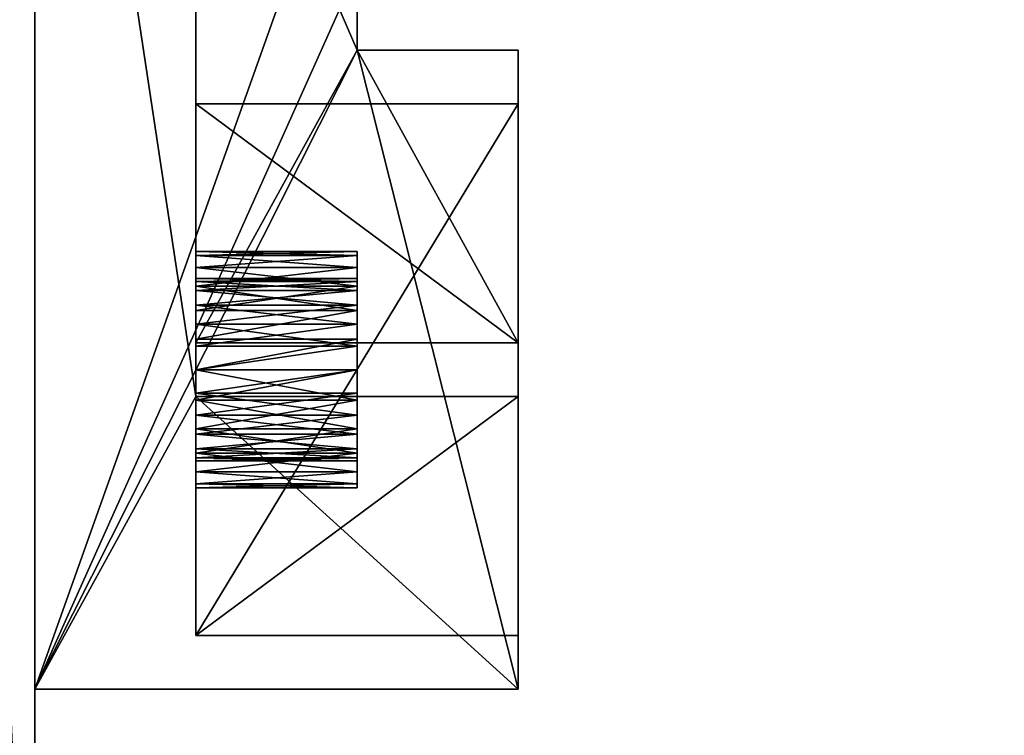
# Model space of a CAD drawing. Header units: millimetres. Extents: x 51 to 212, y 42 to 128.
# Tile 253 of 256: x 165 to 184, y 78 to 91. Entities that reach past the tile are written whole.
import ezdxf

# ---------------------------------------------------------------- set-up
doc = ezdxf.new("R2010")
doc.units = ezdxf.units.MM
doc.styles.add('Tahoma', font='tahoma.ttf')
doc.dimstyles.new('DimStyle1', dxfattribs={"dimtxt": 2.073914, "dimasz": 1.036957, "dimexe": 1.036957, "dimexo": 1.036957, "dimgap": 0.207391, "dimtad": 0, "dimtih": 1, "dimtoh": 1, "dimdec": 1, "dimzin": 0, "dimdsep": 46, "dimtxsty": 'Tahoma', "dimcen": 0.09, "dimadec": 0, "dimazin": 0, "dimtfac": 1, "dimtdec": 4, "dimtofl": 0, "dimtmove": 0, "dimatfit": 3, "dimfxl": 0, "dimtolj": 1, "dimtzin": 0, "dimarcsym": 0})

# ---------------------------------------------------------------- blocks, each defined once
blk = doc.blocks.new('Group#9')
at = {"color": 251}
for p, q in [((102.4, 54.204, -7.941), (102.4, 6.816, -7.941)), ((102.4, 54.204), (102.4, 6.816))]:
    blk.add_line(p, q, dxfattribs=at)
mesh = blk.add_polyface(dxfattribs=at)
corners = [(66.7, 46.499, -7.941), (68.7, 14.499, -7.941), (66.7, 14.499, -7.941), (68.7, 46.499, -7.941), (71.176, 0.176, -7.941), (68.7, 0.105, -7.941), (68.7, 60.882, -7.941), (72.37, 60.755, -7.941), (77.132, 0.692, -7.941), (79.505, 60.012, -7.941), (83.049, 1.551, -7.941), (86.572, 58.777, -7.941), (88.906, 2.75, -7.941), (93.536, 57.057, -7.941), (94.685, 4.284, -7.941), (100.365, 54.859, -7.941), (100.365, 6.148, -7.941), (102.4, 6.816, -7.941), (102.4, 54.204, -7.941)]
mesh.append_faces([[corners[k] for k in face] for face in [(0, 1, 2), (1, 4, 5), (17, 15, 18)]], dxfattribs={"vtx0": -1, "color": 251})
mesh.append_faces([[corners[k] for k in face] for face in [(4, 7, 8), (8, 9, 10), (10, 11, 12), (12, 13, 14), (14, 15, 16), (16, 15, 17)]], dxfattribs={"vtx0": -1, "vtx1": -1, "color": 251})
mesh.append_faces([[corners[k] for k in face] for face in [(4, 1, 3)]], dxfattribs={"vtx0": -1, "vtx1": -1, "vtx2": -1, "color": 251})
mesh.append_faces([[corners[k] for k in face] for face in [(1, 0, 3), (4, 3, 6), (4, 6, 7), (8, 7, 9), (10, 9, 11), (12, 11, 13), (14, 13, 15)]], dxfattribs={"vtx0": -1, "vtx2": -1, "color": 251})
mesh = blk.add_polyface(dxfattribs=at)
corners = [(102.4, 54.204, -7.941), (102.4, 6.816), (102.4, 6.816, -7.941), (102.4, 54.204)]
mesh.append_faces([[corners[k] for k in face] for face in [(0, 1, 2), (1, 0, 3)]], dxfattribs={"vtx0": -1, "color": 251})
blk = doc.blocks.new('Group#2')
at = {"color": 251}
for p, q in [((114.4, 66.5, 31), (114.4, 6.5, 31)), ((114.4, 63.75, 28), (114.4, 9.25, 28)), ((114.4, 63.75, 11), (114.4, 9.25, 11)), ((114.4, 60.201, 8), (114.4, 12.812, 8))]:
    blk.add_line(p, q, dxfattribs=at)
blk.add_blockref('Group#9', (12, 5.996, 8))
mesh = blk.add_polyface(dxfattribs=at)
corners = [(84.784, 0.263, 31), (78.437, 0.5, 31), (77.2, 0, 31), (79.575, 0.96, 31), (81.883, 2.075, 31), (84.111, 3.339, 31), (86.252, 4.747, 31), (92.333, 1.049, 31), (88.295, 6.294, 31), (90.231, 7.971, 31), (92.054, 9.772, 31), (93.753, 11.69, 31), (99.808, 2.355, 31), (95.322, 13.715, 31), (96.755, 15.84, 31), (98.044, 18.054, 31), (99.185, 20.348, 31), (100.173, 22.712, 31), (107.176, 4.175, 31), (101.002, 25.136, 31), (101.67, 27.61, 31), (102.173, 30.122, 31), (102.51, 32.662, 31), (102.679, 35.219, 31), (102.679, 37.781, 31), (78.437, 72.5, 31), (84.784, 72.737, 31), (77.2, 73, 31), (79.575, 72.04, 31), (81.883, 70.925, 31), (84.111, 69.661, 31), (86.252, 68.253, 31), (92.333, 71.951, 31), (88.295, 66.706, 31), (90.231, 65.029, 31), (92.054, 63.228, 31), (93.753, 61.31, 31), (99.808, 70.645, 31), (95.322, 59.285, 31), (96.755, 57.16, 31), (98.044, 54.946, 31), (99.185, 52.652, 31), (100.173, 50.288, 31), (107.176, 68.825, 31), (101.002, 47.864, 31), (101.67, 45.39, 31), (102.173, 42.878, 31), (102.51, 40.338, 31), (114.4, 6.5, 31), (114.4, 66.5, 31)]
mesh.append_faces([[corners[k] for k in face] for face in [(0, 1, 2), (25, 26, 27), (43, 48, 49)]], dxfattribs={"vtx0": -1, "color": 251})
mesh.append_faces([[corners[k] for k in face] for face in [(1, 0, 3), (3, 0, 4), (4, 0, 5), (5, 0, 6), (6, 7, 8), (8, 7, 9), (9, 7, 10), (10, 7, 11), (11, 12, 13), (13, 12, 14), (14, 12, 15), (15, 12, 16), (16, 12, 17), (17, 18, 19), (19, 18, 20), (20, 18, 21), (21, 18, 22), (22, 18, 23), (23, 18, 24), (26, 31, 32), (32, 36, 37), (37, 42, 43)]], dxfattribs={"vtx0": -1, "vtx1": -1, "color": 251})
mesh.append_faces([[corners[k] for k in face] for face in [(43, 24, 18)]], dxfattribs={"vtx0": -1, "vtx1": -1, "vtx2": -1, "color": 251})
mesh.append_faces([[corners[k] for k in face] for face in [(6, 0, 7), (11, 7, 12), (17, 12, 18), (26, 25, 28), (26, 28, 29), (26, 29, 30), (26, 30, 31), (32, 31, 33), (32, 33, 34), (32, 34, 35), (32, 35, 36), (37, 36, 38), (37, 38, 39), (37, 39, 40), (37, 40, 41), (37, 41, 42), (43, 42, 44), (43, 44, 45), (43, 45, 46), (43, 46, 47), (43, 47, 24), (43, 18, 48)]], dxfattribs={"vtx0": -1, "vtx2": -1, "color": 251})
mesh = blk.add_polyface(dxfattribs=at)
corners = [(114.4, 6.5, 8), (114.4, 9.25, 11), (114.4, 6.5, 31), (114.4, 12.812, 8), (114.4, 63.75, 11), (114.4, 60.201, 8), (114.4, 66.5, 8), (114.4, 63.75, 23.5), (114.4, 63.75, 28), (114.4, 9.25, 28), (114.4, 66.5, 31), (114.4, 9.25, 23.5)]
mesh.append_faces([[corners[k] for k in face] for face in [(9, 1, 11)]], dxfattribs={"vtx0": -1, "color": 251})
mesh.append_faces([[corners[k] for k in face] for face in [(0, 1, 2), (1, 3, 4), (4, 6, 7), (7, 6, 8), (2, 9, 10), (10, 8, 6)]], dxfattribs={"vtx0": -1, "vtx1": -1, "color": 251})
mesh.append_faces([[corners[k] for k in face] for face in [(9, 2, 1)]], dxfattribs={"vtx0": -1, "vtx1": -1, "vtx2": -1, "color": 251})
mesh.append_faces([[corners[k] for k in face] for face in [(1, 0, 3), (4, 3, 5), (4, 5, 6), (10, 9, 8)]], dxfattribs={"vtx0": -1, "vtx2": -1, "color": 251})
mesh = blk.add_polyface(dxfattribs=at)
corners = [(114.4, 63.75, 11), (114.4, 9.25, 23.5), (114.4, 9.25, 11), (114.4, 9.25, 28), (114.4, 63.75, 28), (114.4, 63.75, 23.5)]
mesh.append_faces([[corners[k] for k in face] for face in [(0, 1, 2), (4, 0, 5)]], dxfattribs={"vtx0": -1, "color": 251})
mesh.append_faces([[corners[k] for k in face] for face in [(1, 0, 3), (3, 0, 4)]], dxfattribs={"vtx0": -1, "vtx1": -1, "color": 251})
blk = doc.blocks.new('Group#12')
at = {"color": 250}
for p, q in [((0, 25.3, 9.75), (0, 0, 9.75)), ((0, 0), (0, 25.3)), ((6, 13.4, 9.75), (6, 11.9, 9.75)), ((6, 11.9), (6, 13.4)), ((6, 11.9), (6, 11.9, 9.75)), ((9, 11.9, 9.75), (6, 11.9, 9.75)), ((9, 11.9), (6, 11.9)), ((9, 0), (9, 11.9)), ((9, 11.9, 9.75), (9, 6.45, 9.75)), ((9, 11.9), (9, 11.9, 9.75)), ((3, 10.9, 1), (3, 1, 1)), ((3, 10.9, 8.75), (3, 10.9, 1)), ((9, 10.9, 1), (3, 10.9, 1)), ((9, 10.9, 8.75), (3, 10.9, 8.75)), ((3, 6.45, 8.75), (3, 10.9, 8.75)), ((9, 10.9, 1), (9, 1, 1)), ((9, 10.9, 8.75), (9, 10.9, 1)), ((9, 6.45, 8.75), (9, 10.9, 8.75)), ((6, 8.15, 4.875), (3, 8.15, 4.875)), ((6, 8.075, 4.306), (3, 8.075, 4.306)), ((6, 8.075, 5.444), (3, 8.075, 5.444)), ((6, 7.855, 3.775), (3, 7.855, 3.775)), ((6, 7.855, 5.975), (3, 7.855, 5.975)), ((6, 7.65, 4.875), (3, 7.65, 4.875)), ((6, 7.592, 4.435), (3, 7.592, 4.435)), ((6, 7.592, 5.315), (3, 7.592, 5.315)), ((6, 7.506, 3.319), (3, 7.506, 3.319)), ((6, 7.506, 6.431), (3, 7.506, 6.431)), ((6, 7.422, 4.025), (3, 7.422, 4.025)), ((6, 7.422, 5.725), (3, 7.422, 5.725)), ((6, 7.152, 3.673), (3, 7.152, 3.673)), ((6, 7.152, 6.077), (3, 7.152, 6.077)), ((6, 7.05, 2.97), (3, 7.05, 2.97)), ((6, 7.05, 6.78), (3, 7.05, 6.78)), ((6, 6.8, 6.347), (3, 6.8, 6.347)), ((6, 6.8, 3.403), (3, 6.8, 3.403)), ((6, 6.519, 2.75), (3, 6.519, 2.75)), ((6, 6.519, 7), (3, 6.519, 7)), ((3, 6.45, 9.75), (3, 5.45, 9.75)), ((3, 6.45, 9.75), (9, 6.45, 9.75)), ((3, 6.45, 8.75), (9, 6.45, 8.75)), ((3, 6.45, 9.75), (3, 6.45, 8.75)), ((3, 5.45, 8.75), (3, 6.45, 8.75)), ((9, 6.45, 9.75), (9, 6.45, 8.75)), ((6, 6.39, 6.517), (3, 6.39, 6.517)), ((6, 6.39, 3.233), (3, 6.39, 3.233)), ((6, 5.95, 2.675), (3, 5.95, 2.675)), ((6, 5.95, 7.075), (3, 5.95, 7.075)), ((6, 5.95, 6.575), (3, 5.95, 6.575)), ((6, 5.95, 3.175), (3, 5.95, 3.175)), ((6, 5.51, 6.517), (3, 5.51, 6.517)), ((6, 5.51, 3.233), (3, 5.51, 3.233)), ((3, 1, 8.75), (3, 5.45, 8.75)), ((3, 5.45, 9.75), (9, 5.45, 9.75)), ((3, 5.45, 8.75), (9, 5.45, 8.75)), ((3, 5.45, 9.75), (3, 5.45, 8.75)), ((6, 5.381, 2.75), (3, 5.381, 2.75)), ((6, 5.381, 7), (3, 5.381, 7)), ((9, 1, 8.75), (9, 5.45, 8.75)), ((9, 5.45, 9.75), (9, 0, 9.75)), ((9, 5.45, 9.75), (9, 5.45, 8.75)), ((6, 5.1, 6.347), (3, 5.1, 6.347)), ((6, 5.1, 3.403), (3, 5.1, 3.403)), ((6, 4.85, 2.97), (3, 4.85, 2.97)), ((6, 4.85, 6.78), (3, 4.85, 6.78)), ((6, 4.748, 6.077), (3, 4.748, 6.077)), ((6, 4.748, 3.673), (3, 4.748, 3.673)), ((6, 4.478, 5.725), (3, 4.478, 5.725)), ((6, 4.478, 4.025), (3, 4.478, 4.025)), ((6, 4.394, 3.319), (3, 4.394, 3.319)), ((6, 4.394, 6.431), (3, 4.394, 6.431)), ((6, 4.308, 5.315), (3, 4.308, 5.315)), ((6, 4.308, 4.435), (3, 4.308, 4.435)), ((6, 4.25, 4.875), (3, 4.25, 4.875)), ((6, 4.045, 3.775), (3, 4.045, 3.775)), ((6, 4.045, 5.975), (3, 4.045, 5.975)), ((6, 3.825, 4.306), (3, 3.825, 4.306)), ((6, 3.825, 5.444), (3, 3.825, 5.444)), ((6, 3.75, 4.875), (3, 3.75, 4.875)), ((3, 1, 1), (3, 1, 8.75)), ((9, 1, 1), (3, 1, 1)), ((9, 1, 8.75), (3, 1, 8.75)), ((9, 1, 1), (9, 1, 8.75)), ((0, 0, 9.75), (9, 0, 9.75)), ((0, 0, 9.75), (0, 0)), ((0, 0), (9, 0)), ((9, 0, 9.75), (9, 0))]:
    blk.add_line(p, q, dxfattribs=at)
at = {"color": 250, "extrusion": (-1, -6.15265e-14, 1.71745e-13)}
blk.add_circle((-5.95, 4.875, -3), 2.2, dxfattribs=at)
at = {"color": 250, "extrusion": (-1, -5.12721e-14, 1.71745e-13)}
blk.add_circle((-5.95, 4.875, -6), 2.2, dxfattribs=at)
at = {"color": 250, "extrusion": (-1, -4.1883e-14, 1.66324e-13)}
for centre in [(-5.95, 4.875, -3), (-5.95, 4.875, -6)]:
    blk.add_circle(centre, 1.7, dxfattribs=at)
at = {"color": 250}
mesh = blk.add_polyface(dxfattribs=at)
corners = [(0, 0, 9.75), (3, 5.45, 9.75), (0, 25.3, 9.75), (9, 0, 9.75), (9, 5.45, 9.75), (3, 6.45, 9.75), (6, 11.9, 9.75), (3, 18.85, 9.75), (9, 6.45, 9.75), (9, 11.9, 9.75), (6, 13.4, 9.75), (9, 18.85, 9.75), (9, 13.4, 9.75), (3, 19.85, 9.75), (9, 25.3, 9.75), (9, 19.85, 9.75)]
mesh.append_faces([[corners[k] for k in face] for face in [(1, 3, 4), (6, 8, 9), (11, 10, 12), (14, 13, 15)]], dxfattribs={"vtx0": -1, "color": 250})
mesh.append_faces([[corners[k] for k in face] for face in [(0, 1, 2), (7, 10, 11), (10, 7, 6), (2, 13, 14), (13, 5, 7)]], dxfattribs={"vtx0": -1, "vtx1": -1, "color": 250})
mesh.append_faces([[corners[k] for k in face] for face in [(5, 6, 7), (13, 2, 1)]], dxfattribs={"vtx0": -1, "vtx1": -1, "vtx2": -1, "color": 250})
mesh.append_faces([[corners[k] for k in face] for face in [(1, 0, 3), (6, 5, 8), (13, 1, 5)]], dxfattribs={"vtx0": -1, "vtx2": -1, "color": 250})
mesh = blk.add_polyface(dxfattribs=at)
corners = [(9, 25.3), (0, 0), (0, 25.3), (6, 13.4), (6, 11.9), (9, 13.4), (9, 0), (9, 11.9)]
mesh.append_faces([[corners[k] for k in face] for face in [(0, 1, 2), (3, 0, 5), (6, 4, 7)]], dxfattribs={"vtx0": -1, "color": 250})
mesh.append_faces([[corners[k] for k in face] for face in [(1, 0, 3)]], dxfattribs={"vtx0": -1, "vtx1": -1, "vtx2": -1, "color": 250})
mesh.append_faces([[corners[k] for k in face] for face in [(1, 3, 4), (4, 6, 1)]], dxfattribs={"vtx0": -1, "vtx2": -1, "color": 250})
mesh = blk.add_polyface(dxfattribs=at)
corners = [(0, 25.3, 9.75), (0, 0), (0, 0, 9.75), (0, 25.3)]
mesh.append_faces([[corners[k] for k in face] for face in [(0, 1, 2), (1, 0, 3)]], dxfattribs={"vtx0": -1, "color": 250})
mesh = blk.add_polyface(dxfattribs=at)
corners = [(6, 13.4), (6, 11.9, 9.75), (6, 11.9), (6, 13.4, 9.75)]
mesh.append_faces([[corners[k] for k in face] for face in [(0, 1, 2), (1, 0, 3)]], dxfattribs={"vtx0": -1, "color": 250})
mesh = blk.add_polyface(dxfattribs=at)
corners = [(6, 11.9), (9, 11.9, 9.75), (9, 11.9), (6, 11.9, 9.75)]
mesh.append_faces([[corners[k] for k in face] for face in [(0, 1, 2), (1, 0, 3)]], dxfattribs={"vtx0": -1, "color": 250})
mesh = blk.add_polyface(dxfattribs=at)
corners = [(9, 0), (9, 1, 1), (9, 0, 9.75), (9, 11.9), (9, 10.9, 1), (9, 10.9, 8.75), (9, 6.45, 8.75), (9, 11.9, 9.75), (9, 6.45, 9.75), (9, 1, 8.75), (9, 5.45, 9.75), (9, 5.45, 8.75)]
mesh.append_faces([[corners[k] for k in face] for face in [(6, 7, 8), (10, 9, 11)]], dxfattribs={"vtx0": -1, "color": 250})
mesh.append_faces([[corners[k] for k in face] for face in [(0, 1, 2), (1, 3, 4), (4, 3, 5), (7, 5, 3), (2, 9, 10), (9, 2, 1)]], dxfattribs={"vtx0": -1, "vtx1": -1, "color": 250})
mesh.append_faces([[corners[k] for k in face] for face in [(1, 0, 3), (7, 6, 5)]], dxfattribs={"vtx0": -1, "vtx2": -1, "color": 250})
mesh = blk.add_polyface(dxfattribs=at)
corners = [(3, 1, 1), (3, 4.045, 3.775), (3, 1, 8.75), (3, 4.394, 3.319), (3, 4.85, 2.97), (3, 5.381, 2.75), (3, 10.9, 1), (3, 3.825, 4.306), (3, 3.75, 4.875), (3, 5.95, 2.675), (3, 6.519, 2.75), (3, 7.05, 2.97), (3, 7.506, 3.319), (3, 7.855, 3.775), (3, 8.075, 4.306), (3, 8.15, 4.875), (3, 4.045, 5.975), (3, 5.45, 8.75), (3, 3.825, 5.444), (3, 4.394, 6.431), (3, 4.85, 6.78), (3, 5.381, 7), (3, 5.95, 7.075), (3, 6.45, 8.75), (3, 6.519, 7), (3, 10.9, 8.75), (3, 7.05, 6.78), (3, 7.506, 6.431), (3, 7.855, 5.975), (3, 8.075, 5.444)]
mesh.append_faces([[corners[k] for k in face] for face in [(0, 1, 2), (1, 0, 3), (3, 0, 4), (4, 0, 5), (5, 6, 9), (9, 6, 10), (10, 6, 11), (11, 6, 12), (12, 6, 13), (13, 6, 14), (14, 6, 15), (2, 16, 17), (16, 2, 18), (18, 2, 8), (17, 22, 23), (23, 24, 25), (25, 15, 6)]], dxfattribs={"vtx0": -1, "vtx1": -1, "color": 250})
mesh.append_faces([[corners[k] for k in face] for face in [(5, 0, 6), (2, 1, 7), (2, 7, 8), (17, 16, 19), (17, 19, 20), (17, 20, 21), (17, 21, 22), (23, 22, 24), (25, 24, 26), (25, 26, 27), (25, 27, 28), (25, 28, 29), (25, 29, 15)]], dxfattribs={"vtx0": -1, "vtx2": -1, "color": 250})
mesh = blk.add_polyface(dxfattribs=at)
corners = [(3, 1, 1), (9, 10.9, 1), (3, 10.9, 1), (9, 1, 1)]
mesh.append_faces([[corners[k] for k in face] for face in [(0, 1, 2), (1, 0, 3)]], dxfattribs={"vtx0": -1, "color": 250})
mesh = blk.add_polyface(dxfattribs=at)
corners = [(9, 10.9, 8.75), (3, 10.9, 1), (9, 10.9, 1), (3, 10.9, 8.75)]
mesh.append_faces([[corners[k] for k in face] for face in [(0, 1, 2), (1, 0, 3)]], dxfattribs={"vtx0": -1, "color": 250})
mesh = blk.add_polyface(dxfattribs=at)
corners = [(3, 10.9, 8.75), (9, 6.45, 8.75), (3, 6.45, 8.75), (9, 10.9, 8.75)]
mesh.append_faces([[corners[k] for k in face] for face in [(0, 1, 2), (1, 0, 3)]], dxfattribs={"vtx0": -1, "color": 250})
mesh = blk.add_polyface(dxfattribs=at)
corners = [(3, 8.075, 4.306), (6, 8.15, 4.875), (6, 8.075, 4.306), (3, 8.15, 4.875)]
mesh.append_faces([[corners[k] for k in face] for face in [(0, 1, 2), (1, 0, 3)]], dxfattribs={"vtx0": -1, "color": 250})
mesh = blk.add_polyface(dxfattribs=at)
corners = [(3, 8.15, 4.875), (6, 8.075, 5.444), (6, 8.15, 4.875), (3, 8.075, 5.444)]
mesh.append_faces([[corners[k] for k in face] for face in [(0, 1, 2), (1, 0, 3)]], dxfattribs={"vtx0": -1, "color": 250})
mesh = blk.add_polyface(dxfattribs=at)
corners = [(3, 7.855, 3.775), (6, 8.075, 4.306), (6, 7.855, 3.775), (3, 8.075, 4.306)]
mesh.append_faces([[corners[k] for k in face] for face in [(0, 1, 2), (1, 0, 3)]], dxfattribs={"vtx0": -1, "color": 250})
mesh = blk.add_polyface(dxfattribs=at)
corners = [(3, 8.075, 5.444), (6, 7.855, 5.975), (6, 8.075, 5.444), (3, 7.855, 5.975)]
mesh.append_faces([[corners[k] for k in face] for face in [(0, 1, 2), (1, 0, 3)]], dxfattribs={"vtx0": -1, "color": 250})
mesh = blk.add_polyface(dxfattribs=at)
corners = [(6, 3.825, 4.306), (6, 3.825, 5.444), (6, 3.75, 4.875), (6, 4.045, 3.775), (6, 4.045, 5.975), (6, 4.394, 3.319), (6, 4.25, 4.875), (6, 4.308, 4.435), (6, 4.478, 4.025), (6, 4.85, 2.97), (6, 4.748, 3.673), (6, 5.1, 3.403), (6, 5.381, 2.75), (6, 5.51, 3.233), (6, 5.95, 2.675), (6, 5.95, 3.175), (6, 6.519, 2.75), (6, 6.39, 3.233), (6, 6.8, 3.403), (6, 7.05, 2.97), (6, 7.152, 3.673), (6, 7.506, 3.319), (6, 7.422, 4.025), (6, 7.592, 4.435), (6, 7.855, 3.775), (6, 7.65, 4.875), (6, 4.394, 6.431), (6, 4.308, 5.315), (6, 4.478, 5.725), (6, 4.85, 6.78), (6, 4.748, 6.077), (6, 5.1, 6.347), (6, 5.381, 7), (6, 5.51, 6.517), (6, 5.95, 7.075), (6, 5.95, 6.575), (6, 6.39, 6.517), (6, 6.519, 7), (6, 6.8, 6.347), (6, 7.05, 6.78), (6, 7.152, 6.077), (6, 7.506, 6.431), (6, 7.422, 5.725), (6, 7.592, 5.315), (6, 7.855, 5.975), (6, 8.075, 4.306), (6, 8.075, 5.444), (6, 8.15, 4.875)]
mesh.append_faces([[corners[k] for k in face] for face in [(0, 1, 2), (46, 45, 47)]], dxfattribs={"vtx0": -1, "color": 250})
mesh.append_faces([[corners[k] for k in face] for face in [(1, 3, 4), (6, 5, 7), (7, 5, 8), (8, 9, 10), (10, 9, 11), (11, 12, 13), (13, 14, 15), (15, 16, 17), (17, 16, 18), (18, 19, 20), (20, 21, 22), (22, 21, 23), (23, 24, 25), (26, 28, 29), (29, 31, 32), (32, 33, 34), (34, 36, 37), (37, 38, 39), (39, 40, 41), (41, 43, 44), (44, 45, 46)]], dxfattribs={"vtx0": -1, "vtx1": -1, "color": 250})
mesh.append_faces([[corners[k] for k in face] for face in [(4, 5, 6), (44, 25, 24)]], dxfattribs={"vtx0": -1, "vtx1": -1, "vtx2": -1, "color": 250})
mesh.append_faces([[corners[k] for k in face] for face in [(1, 0, 3), (4, 3, 5), (8, 5, 9), (11, 9, 12), (13, 12, 14), (15, 14, 16), (18, 16, 19), (20, 19, 21), (23, 21, 24), (6, 26, 4), (26, 6, 27), (26, 27, 28), (29, 28, 30), (29, 30, 31), (32, 31, 33), (34, 33, 35), (34, 35, 36), (37, 36, 38), (39, 38, 40), (41, 40, 42), (41, 42, 43), (44, 43, 25), (44, 24, 45)]], dxfattribs={"vtx0": -1, "vtx2": -1, "color": 250})
mesh = blk.add_polyface(dxfattribs=at)
corners = [(3, 7.506, 3.319), (6, 7.855, 3.775), (6, 7.506, 3.319), (3, 7.855, 3.775)]
mesh.append_faces([[corners[k] for k in face] for face in [(0, 1, 2), (1, 0, 3)]], dxfattribs={"vtx0": -1, "color": 250})
mesh = blk.add_polyface(dxfattribs=at)
corners = [(3, 7.855, 5.975), (6, 7.506, 6.431), (6, 7.855, 5.975), (3, 7.506, 6.431)]
mesh.append_faces([[corners[k] for k in face] for face in [(0, 1, 2), (1, 0, 3)]], dxfattribs={"vtx0": -1, "color": 250})
mesh = blk.add_polyface(dxfattribs=at)
corners = [(3, 4.308, 4.435), (3, 4.308, 5.315), (3, 4.25, 4.875), (3, 4.478, 4.025), (3, 4.478, 5.725), (3, 4.748, 3.673), (3, 4.748, 6.077), (3, 5.1, 3.403), (3, 5.1, 6.347), (3, 5.51, 3.233), (3, 5.51, 6.517), (3, 5.95, 3.175), (3, 5.95, 6.575), (3, 6.39, 3.233), (3, 6.39, 6.517), (3, 6.8, 3.403), (3, 6.8, 6.347), (3, 7.152, 3.673), (3, 7.152, 6.077), (3, 7.422, 4.025), (3, 7.422, 5.725), (3, 7.592, 4.435), (3, 7.592, 5.315), (3, 7.65, 4.875)]
mesh.append_faces([[corners[k] for k in face] for face in [(0, 1, 2), (22, 21, 23)]], dxfattribs={"vtx0": -1, "color": 250})
mesh.append_faces([[corners[k] for k in face] for face in [(1, 3, 4), (4, 5, 6), (6, 7, 8), (8, 9, 10), (10, 11, 12), (12, 13, 14), (14, 15, 16), (16, 17, 18), (18, 19, 20), (20, 21, 22)]], dxfattribs={"vtx0": -1, "vtx1": -1, "color": 250})
mesh.append_faces([[corners[k] for k in face] for face in [(1, 0, 3), (4, 3, 5), (6, 5, 7), (8, 7, 9), (10, 9, 11), (12, 11, 13), (14, 13, 15), (16, 15, 17), (18, 17, 19), (20, 19, 21)]], dxfattribs={"vtx0": -1, "vtx2": -1, "color": 250})
mesh = blk.add_polyface(dxfattribs=at)
corners = [(6, 7.65, 4.875), (3, 7.592, 4.435), (6, 7.592, 4.435), (3, 7.65, 4.875)]
mesh.append_faces([[corners[k] for k in face] for face in [(0, 1, 2), (1, 0, 3)]], dxfattribs={"vtx0": -1, "color": 250})
mesh = blk.add_polyface(dxfattribs=at)
corners = [(6, 7.592, 5.315), (3, 7.65, 4.875), (6, 7.65, 4.875), (3, 7.592, 5.315)]
mesh.append_faces([[corners[k] for k in face] for face in [(0, 1, 2), (1, 0, 3)]], dxfattribs={"vtx0": -1, "color": 250})
mesh = blk.add_polyface(dxfattribs=at)
corners = [(6, 7.592, 4.435), (3, 7.422, 4.025), (6, 7.422, 4.025), (3, 7.592, 4.435)]
mesh.append_faces([[corners[k] for k in face] for face in [(0, 1, 2), (1, 0, 3)]], dxfattribs={"vtx0": -1, "color": 250})
mesh = blk.add_polyface(dxfattribs=at)
corners = [(6, 7.422, 5.725), (3, 7.592, 5.315), (6, 7.592, 5.315), (3, 7.422, 5.725)]
mesh.append_faces([[corners[k] for k in face] for face in [(0, 1, 2), (1, 0, 3)]], dxfattribs={"vtx0": -1, "color": 250})
mesh = blk.add_polyface(dxfattribs=at)
corners = [(3, 7.506, 3.319), (6, 7.05, 2.97), (3, 7.05, 2.97), (6, 7.506, 3.319)]
mesh.append_faces([[corners[k] for k in face] for face in [(0, 1, 2), (1, 0, 3)]], dxfattribs={"vtx0": -1, "color": 250})
mesh = blk.add_polyface(dxfattribs=at)
corners = [(3, 7.05, 6.78), (6, 7.506, 6.431), (3, 7.506, 6.431), (6, 7.05, 6.78)]
mesh.append_faces([[corners[k] for k in face] for face in [(0, 1, 2), (1, 0, 3)]], dxfattribs={"vtx0": -1, "color": 250})
mesh = blk.add_polyface(dxfattribs=at)
corners = [(6, 7.422, 4.025), (3, 7.152, 3.673), (6, 7.152, 3.673), (3, 7.422, 4.025)]
mesh.append_faces([[corners[k] for k in face] for face in [(0, 1, 2), (1, 0, 3)]], dxfattribs={"vtx0": -1, "color": 250})
mesh = blk.add_polyface(dxfattribs=at)
corners = [(6, 7.152, 6.077), (3, 7.422, 5.725), (6, 7.422, 5.725), (3, 7.152, 6.077)]
mesh.append_faces([[corners[k] for k in face] for face in [(0, 1, 2), (1, 0, 3)]], dxfattribs={"vtx0": -1, "color": 250})
mesh = blk.add_polyface(dxfattribs=at)
corners = [(6, 7.152, 6.077), (3, 6.8, 6.347), (3, 7.152, 6.077), (6, 6.8, 6.347)]
mesh.append_faces([[corners[k] for k in face] for face in [(0, 1, 2), (1, 0, 3)]], dxfattribs={"vtx0": -1, "color": 250})
mesh = blk.add_polyface(dxfattribs=at)
corners = [(6, 6.8, 3.403), (3, 7.152, 3.673), (3, 6.8, 3.403), (6, 7.152, 3.673)]
mesh.append_faces([[corners[k] for k in face] for face in [(0, 1, 2), (1, 0, 3)]], dxfattribs={"vtx0": -1, "color": 250})
mesh = blk.add_polyface(dxfattribs=at)
corners = [(6, 7.05, 2.97), (3, 6.519, 2.75), (3, 7.05, 2.97), (6, 6.519, 2.75)]
mesh.append_faces([[corners[k] for k in face] for face in [(0, 1, 2), (1, 0, 3)]], dxfattribs={"vtx0": -1, "color": 250})
mesh = blk.add_polyface(dxfattribs=at)
corners = [(3, 6.519, 7), (6, 7.05, 6.78), (3, 7.05, 6.78), (6, 6.519, 7)]
mesh.append_faces([[corners[k] for k in face] for face in [(0, 1, 2), (1, 0, 3)]], dxfattribs={"vtx0": -1, "color": 250})
mesh = blk.add_polyface(dxfattribs=at)
corners = [(6, 6.8, 6.347), (3, 6.39, 6.517), (3, 6.8, 6.347), (6, 6.39, 6.517)]
mesh.append_faces([[corners[k] for k in face] for face in [(0, 1, 2), (1, 0, 3)]], dxfattribs={"vtx0": -1, "color": 250})
mesh = blk.add_polyface(dxfattribs=at)
corners = [(6, 6.39, 3.233), (3, 6.8, 3.403), (3, 6.39, 3.233), (6, 6.8, 3.403)]
mesh.append_faces([[corners[k] for k in face] for face in [(0, 1, 2), (1, 0, 3)]], dxfattribs={"vtx0": -1, "color": 250})
mesh = blk.add_polyface(dxfattribs=at)
corners = [(6, 6.519, 2.75), (3, 5.95, 2.675), (3, 6.519, 2.75), (6, 5.95, 2.675)]
mesh.append_faces([[corners[k] for k in face] for face in [(0, 1, 2), (1, 0, 3)]], dxfattribs={"vtx0": -1, "color": 250})
mesh = blk.add_polyface(dxfattribs=at)
corners = [(3, 5.95, 7.075), (6, 6.519, 7), (3, 6.519, 7), (6, 5.95, 7.075)]
mesh.append_faces([[corners[k] for k in face] for face in [(0, 1, 2), (1, 0, 3)]], dxfattribs={"vtx0": -1, "color": 250})
mesh = blk.add_polyface(dxfattribs=at)
corners = [(9, 6.45, 9.75), (3, 6.45, 8.75), (9, 6.45, 8.75), (3, 6.45, 9.75)]
mesh.append_faces([[corners[k] for k in face] for face in [(0, 1, 2), (1, 0, 3)]], dxfattribs={"vtx0": -1, "color": 250})
mesh = blk.add_polyface(dxfattribs=at)
corners = [(3, 5.45, 8.75), (3, 6.45, 9.75), (3, 5.45, 9.75), (3, 6.45, 8.75)]
mesh.append_faces([[corners[k] for k in face] for face in [(0, 1, 2), (1, 0, 3)]], dxfattribs={"vtx0": -1, "color": 250})
mesh = blk.add_polyface(dxfattribs=at)
corners = [(6, 6.39, 6.517), (3, 5.95, 6.575), (3, 6.39, 6.517), (6, 5.95, 6.575)]
mesh.append_faces([[corners[k] for k in face] for face in [(0, 1, 2), (1, 0, 3)]], dxfattribs={"vtx0": -1, "color": 250})
mesh = blk.add_polyface(dxfattribs=at)
corners = [(3, 5.95, 3.175), (6, 6.39, 3.233), (3, 6.39, 3.233), (6, 5.95, 3.175)]
mesh.append_faces([[corners[k] for k in face] for face in [(0, 1, 2), (1, 0, 3)]], dxfattribs={"vtx0": -1, "color": 250})
mesh = blk.add_polyface(dxfattribs=at)
corners = [(6, 5.95, 2.675), (3, 5.381, 2.75), (3, 5.95, 2.675), (6, 5.381, 2.75)]
mesh.append_faces([[corners[k] for k in face] for face in [(0, 1, 2), (1, 0, 3)]], dxfattribs={"vtx0": -1, "color": 250})
mesh = blk.add_polyface(dxfattribs=at)
corners = [(6, 5.381, 7), (3, 5.95, 7.075), (3, 5.381, 7), (6, 5.95, 7.075)]
mesh.append_faces([[corners[k] for k in face] for face in [(0, 1, 2), (1, 0, 3)]], dxfattribs={"vtx0": -1, "color": 250})
mesh = blk.add_polyface(dxfattribs=at)
corners = [(6, 5.95, 6.575), (3, 5.51, 6.517), (3, 5.95, 6.575), (6, 5.51, 6.517)]
mesh.append_faces([[corners[k] for k in face] for face in [(0, 1, 2), (1, 0, 3)]], dxfattribs={"vtx0": -1, "color": 250})
mesh = blk.add_polyface(dxfattribs=at)
corners = [(3, 5.51, 3.233), (6, 5.95, 3.175), (3, 5.95, 3.175), (6, 5.51, 3.233)]
mesh.append_faces([[corners[k] for k in face] for face in [(0, 1, 2), (1, 0, 3)]], dxfattribs={"vtx0": -1, "color": 250})
mesh = blk.add_polyface(dxfattribs=at)
corners = [(3, 5.51, 6.517), (6, 5.1, 6.347), (3, 5.1, 6.347), (6, 5.51, 6.517)]
mesh.append_faces([[corners[k] for k in face] for face in [(0, 1, 2), (1, 0, 3)]], dxfattribs={"vtx0": -1, "color": 250})
mesh = blk.add_polyface(dxfattribs=at)
corners = [(3, 5.1, 3.403), (6, 5.51, 3.233), (3, 5.51, 3.233), (6, 5.1, 3.403)]
mesh.append_faces([[corners[k] for k in face] for face in [(0, 1, 2), (1, 0, 3)]], dxfattribs={"vtx0": -1, "color": 250})
mesh = blk.add_polyface(dxfattribs=at)
corners = [(9, 5.45, 8.75), (3, 1, 8.75), (3, 5.45, 8.75), (9, 1, 8.75)]
mesh.append_faces([[corners[k] for k in face] for face in [(0, 1, 2), (1, 0, 3)]], dxfattribs={"vtx0": -1, "color": 250})
mesh = blk.add_polyface(dxfattribs=at)
corners = [(3, 5.45, 9.75), (9, 5.45, 8.75), (3, 5.45, 8.75), (9, 5.45, 9.75)]
mesh.append_faces([[corners[k] for k in face] for face in [(0, 1, 2), (1, 0, 3)]], dxfattribs={"vtx0": -1, "color": 250})
mesh = blk.add_polyface(dxfattribs=at)
corners = [(6, 5.381, 2.75), (3, 4.85, 2.97), (3, 5.381, 2.75), (6, 4.85, 2.97)]
mesh.append_faces([[corners[k] for k in face] for face in [(0, 1, 2), (1, 0, 3)]], dxfattribs={"vtx0": -1, "color": 250})
mesh = blk.add_polyface(dxfattribs=at)
corners = [(6, 4.85, 6.78), (3, 5.381, 7), (3, 4.85, 6.78), (6, 5.381, 7)]
mesh.append_faces([[corners[k] for k in face] for face in [(0, 1, 2), (1, 0, 3)]], dxfattribs={"vtx0": -1, "color": 250})
mesh = blk.add_polyface(dxfattribs=at)
corners = [(3, 5.1, 6.347), (6, 4.748, 6.077), (3, 4.748, 6.077), (6, 5.1, 6.347)]
mesh.append_faces([[corners[k] for k in face] for face in [(0, 1, 2), (1, 0, 3)]], dxfattribs={"vtx0": -1, "color": 250})
mesh = blk.add_polyface(dxfattribs=at)
corners = [(3, 4.748, 3.673), (6, 5.1, 3.403), (3, 5.1, 3.403), (6, 4.748, 3.673)]
mesh.append_faces([[corners[k] for k in face] for face in [(0, 1, 2), (1, 0, 3)]], dxfattribs={"vtx0": -1, "color": 250})
mesh = blk.add_polyface(dxfattribs=at)
corners = [(6, 4.85, 2.97), (3, 4.394, 3.319), (3, 4.85, 2.97), (6, 4.394, 3.319)]
mesh.append_faces([[corners[k] for k in face] for face in [(0, 1, 2), (1, 0, 3)]], dxfattribs={"vtx0": -1, "color": 250})
mesh = blk.add_polyface(dxfattribs=at)
corners = [(6, 4.394, 6.431), (3, 4.85, 6.78), (3, 4.394, 6.431), (6, 4.85, 6.78)]
mesh.append_faces([[corners[k] for k in face] for face in [(0, 1, 2), (1, 0, 3)]], dxfattribs={"vtx0": -1, "color": 250})
mesh = blk.add_polyface(dxfattribs=at)
corners = [(3, 4.478, 5.725), (6, 4.748, 6.077), (6, 4.478, 5.725), (3, 4.748, 6.077)]
mesh.append_faces([[corners[k] for k in face] for face in [(0, 1, 2), (1, 0, 3)]], dxfattribs={"vtx0": -1, "color": 250})
mesh = blk.add_polyface(dxfattribs=at)
corners = [(3, 4.748, 3.673), (6, 4.478, 4.025), (6, 4.748, 3.673), (3, 4.478, 4.025)]
mesh.append_faces([[corners[k] for k in face] for face in [(0, 1, 2), (1, 0, 3)]], dxfattribs={"vtx0": -1, "color": 250})
mesh = blk.add_polyface(dxfattribs=at)
corners = [(3, 4.308, 5.315), (6, 4.478, 5.725), (6, 4.308, 5.315), (3, 4.478, 5.725)]
mesh.append_faces([[corners[k] for k in face] for face in [(0, 1, 2), (1, 0, 3)]], dxfattribs={"vtx0": -1, "color": 250})
mesh = blk.add_polyface(dxfattribs=at)
corners = [(3, 4.478, 4.025), (6, 4.308, 4.435), (6, 4.478, 4.025), (3, 4.308, 4.435)]
mesh.append_faces([[corners[k] for k in face] for face in [(0, 1, 2), (1, 0, 3)]], dxfattribs={"vtx0": -1, "color": 250})
mesh = blk.add_polyface(dxfattribs=at)
corners = [(6, 4.045, 3.775), (3, 4.394, 3.319), (6, 4.394, 3.319), (3, 4.045, 3.775)]
mesh.append_faces([[corners[k] for k in face] for face in [(0, 1, 2), (1, 0, 3)]], dxfattribs={"vtx0": -1, "color": 250})
mesh = blk.add_polyface(dxfattribs=at)
corners = [(6, 4.394, 6.431), (3, 4.045, 5.975), (6, 4.045, 5.975), (3, 4.394, 6.431)]
mesh.append_faces([[corners[k] for k in face] for face in [(0, 1, 2), (1, 0, 3)]], dxfattribs={"vtx0": -1, "color": 250})
mesh = blk.add_polyface(dxfattribs=at)
corners = [(3, 4.25, 4.875), (6, 4.308, 5.315), (6, 4.25, 4.875), (3, 4.308, 5.315)]
mesh.append_faces([[corners[k] for k in face] for face in [(0, 1, 2), (1, 0, 3)]], dxfattribs={"vtx0": -1, "color": 250})
mesh = blk.add_polyface(dxfattribs=at)
corners = [(3, 4.308, 4.435), (6, 4.25, 4.875), (6, 4.308, 4.435), (3, 4.25, 4.875)]
mesh.append_faces([[corners[k] for k in face] for face in [(0, 1, 2), (1, 0, 3)]], dxfattribs={"vtx0": -1, "color": 250})
mesh = blk.add_polyface(dxfattribs=at)
corners = [(6, 3.825, 4.306), (3, 4.045, 3.775), (6, 4.045, 3.775), (3, 3.825, 4.306)]
mesh.append_faces([[corners[k] for k in face] for face in [(0, 1, 2), (1, 0, 3)]], dxfattribs={"vtx0": -1, "color": 250})
mesh = blk.add_polyface(dxfattribs=at)
corners = [(6, 4.045, 5.975), (3, 3.825, 5.444), (6, 3.825, 5.444), (3, 4.045, 5.975)]
mesh.append_faces([[corners[k] for k in face] for face in [(0, 1, 2), (1, 0, 3)]], dxfattribs={"vtx0": -1, "color": 250})
mesh = blk.add_polyface(dxfattribs=at)
corners = [(6, 3.75, 4.875), (3, 3.825, 4.306), (6, 3.825, 4.306), (3, 3.75, 4.875)]
mesh.append_faces([[corners[k] for k in face] for face in [(0, 1, 2), (1, 0, 3)]], dxfattribs={"vtx0": -1, "color": 250})
mesh = blk.add_polyface(dxfattribs=at)
corners = [(6, 3.825, 5.444), (3, 3.75, 4.875), (6, 3.75, 4.875), (3, 3.825, 5.444)]
mesh.append_faces([[corners[k] for k in face] for face in [(0, 1, 2), (1, 0, 3)]], dxfattribs={"vtx0": -1, "color": 250})
mesh = blk.add_polyface(dxfattribs=at)
corners = [(3, 1, 1), (9, 1, 8.75), (9, 1, 1), (3, 1, 8.75)]
mesh.append_faces([[corners[k] for k in face] for face in [(0, 1, 2), (1, 0, 3)]], dxfattribs={"vtx0": -1, "color": 250})
mesh = blk.add_polyface(dxfattribs=at)
corners = [(9, 0, 9.75), (0, 0), (9, 0), (0, 0, 9.75)]
mesh.append_faces([[corners[k] for k in face] for face in [(0, 1, 2), (1, 0, 3)]], dxfattribs={"vtx0": -1, "color": 250})
blk = doc.blocks.new('*D30')
at = {"color": 0, "lineweight": -2}
for p, q in [((166.539, 121.454), (199.061, 121.454)), ((198.024, 120.417), (198.024, 92.742)), ((198.024, 62.491), (198.024, 90.166)), ((166.539, 61.454), (199.061, 61.454))]:
    blk.add_line(p, q, dxfattribs=at)
at = {"color": 0}
for points in [[(198.197, 120.417), (197.851, 120.417), (198.024, 121.454)], [(197.851, 62.491), (198.197, 62.491), (198.024, 61.454)]]:
    blk.add_solid(points, dxfattribs=at)
at = {"layer": 'Defpoints', "color": 0}
for p in [(165.502, 121.454), (198.024, 121.454), (165.502, 61.454)]:
    blk.add_point(p, dxfattribs=at)
at = {"color": 0, "insert": (198.024, 91.454), "char_height": 2.0739, "attachment_point": 5, "style": 'Tahoma'}
blk.add_mtext('\\A1;60.0', dxfattribs=at)
blk = doc.blocks.new('*D31')
at = {"color": 0, "lineweight": -2}
for p, q in [((127.839, 127.954), (210.176, 127.954)), ((209.139, 126.917), (209.139, 92.742)), ((209.139, 55.991), (209.139, 90.166)), ((127.839, 54.954), (210.176, 54.954))]:
    blk.add_line(p, q, dxfattribs=at)
at = {"color": 0}
for points in [[(209.311, 126.917), (208.966, 126.917), (209.139, 127.954)], [(208.966, 55.991), (209.311, 55.991), (209.139, 54.954)]]:
    blk.add_solid(points, dxfattribs=at)
at = {"layer": 'Defpoints', "color": 0}
for p in [(126.802, 127.954), (209.139, 127.954), (126.802, 54.954)]:
    blk.add_point(p, dxfattribs=at)
at = {"color": 0, "insert": (209.139, 91.454), "char_height": 2.0739, "attachment_point": 5, "style": 'Tahoma'}
blk.add_mtext('\\A1;73.0', dxfattribs=at)

msp = doc.modelspace()

# ---------------------------------------------------------------- block references
for name, p in [('Group#2', (51.102, 54.954)), ('Group#12', (165.502, 78.804, 14.684))]:
    msp.add_blockref(name, p)

# ---------------------------------------------------------------- dimensions: what is measured, and where the dimension line sits
at = {"color": 250}
for base, p1, p2, picture, middle in [((209.139, 127.954, 31), (126.802, 54.954, 31), (126.802, 127.954, 31), '*D31', (209.139, 91.454, 31)), ((198.024, 121.454, 31), (165.502, 61.454, 31), (165.502, 121.454, 31), '*D30', (198.024, 91.454, 31))]:
    dim = msp.add_linear_dim(base=base, p1=p1, p2=p2, angle=90, dimstyle='DimStyle1', dxfattribs=at)
    dim.commit()
    dim.dimension.update_dxf_attribs({"geometry": picture, "text_midpoint": middle})

doc.saveas('drawing.dxf')
